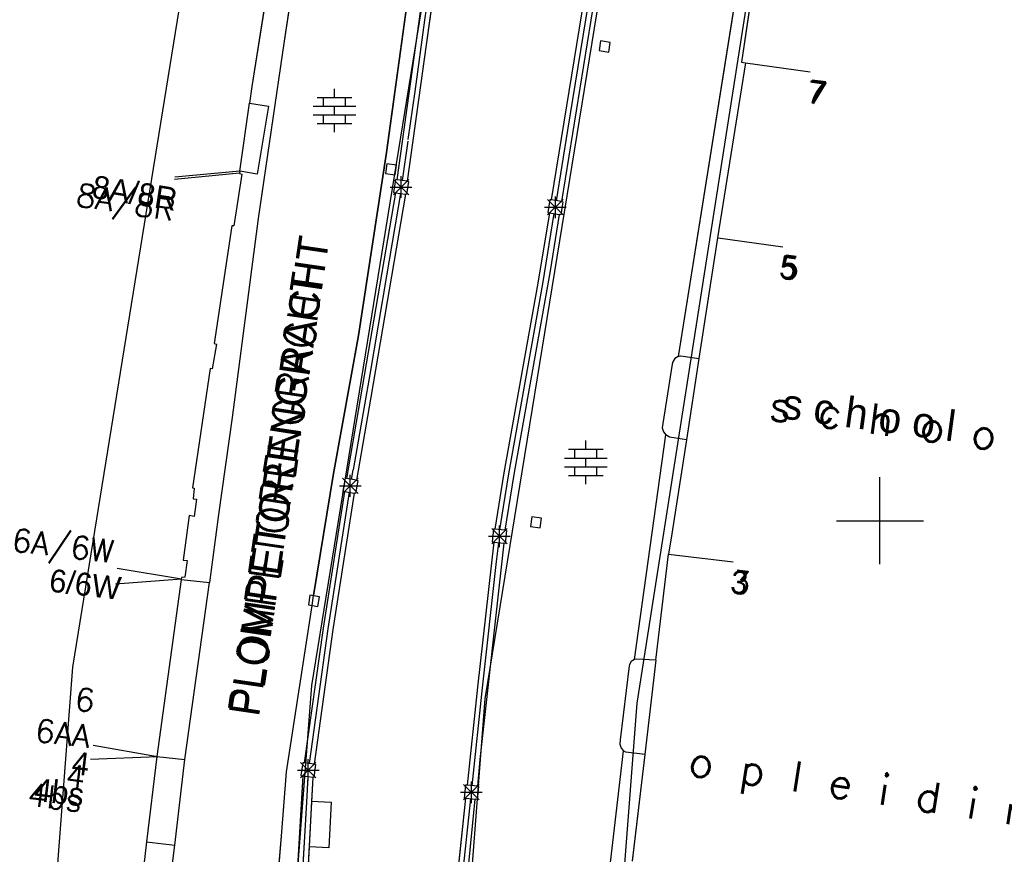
# Model space of a CAD drawing. Header units: millimetres. Extents: x 135944 to 142000, y 454200 to 456692.
# Tile 112 of 153: x 136910 to 136956, y 456385 to 456423. Entities that reach past the tile are written whole.
import ezdxf
from ezdxf.enums import TextEntityAlignment as Align

# ---------------------------------------------------------------- set-up
doc = ezdxf.new("R2010")
doc.units = ezdxf.units.MM
for name, color, linetype in [('TotaalGBKN2013_Bistad', 251, 'Continuous'), ('TotaalGBKN2013X$0$Contouren', 251, 'Continuous'), ('TotaalGBKN2013X$0$GBKN binnenstad 2009$0$OBJECTEN_', 251, 'Continuous'), ('TotaalGBKN2013X$0$GBKN binnenstad 2009$0$OBJECTEN__', 251, 'Continuous'), ('TotaalGBKN2013X$0$Xref', 251, 'Continuous')]:
    doc.layers.add(name, color=color, linetype=linetype)
doc.styles.add('TotaalGBKN2013X$0$GBKN binnenstad 2009$0$Standard', font='txt')
doc.styles.add('TotaalGBKN2013X$0$GBKN binnenstad 2009$0$TXT', font='txt.shx')

# ---------------------------------------------------------------- blocks, each defined once
blk = doc.blocks.new('TotaalGBKN2013X$0$GBKN binnenstad 2009$0$W')
at = {"layer": 'TotaalGBKN2013X$0$GBKN binnenstad 2009$0$OBJECTEN__', "linetype": 'Continuous', "lineweight": 0}
blk.add_lwpolyline([(-0.225, 0.225), (-0.225, -0.225), (0.225, -0.225), (0.225, 0.225), (-0.225, 0.225)], dxfattribs=at)
blk = doc.blocks.new('TotaalGBKN2013X$0$GBKN binnenstad 2009$0$DEC100')
at = {"layer": 'TotaalGBKN2013X$0$GBKN binnenstad 2009$0$OBJECTEN_', "linetype": 'Continuous', "lineweight": 0}
for p, q in [((0, -0.5), (0, 0.5)), ((-0.5, 0), (0.5, 0)), ((-0.354, -0.354), (0.354, 0.354)), ((0.354, -0.354), (-0.354, 0.354))]:
    blk.add_line(p, q, dxfattribs=at)
blk = doc.blocks.new('TotaalGBKN2013X$0$GBKN binnenstad 2009')
at = {"layer": 'TotaalGBKN2013_Bistad'}
for p, q in [((136926082, 456445373), (136922606, 456422062)), ((136926082, 456445373), (136922606, 456422062)), ((136929944, 456436052), (136927317, 456416935)), ((136929944, 456436052), (136927317, 456416935)), ((136927804, 456415685), (136930137, 456432540)), ((136927804, 456415685), (136930137, 456432540)), ((136927804, 456415685), (136930137, 456432540)), ((136930591, 456432480), (136929140, 456421903)), ((136930591, 456432480), (136929140, 456421903)), ((136929891, 456429062), (136929062, 456423026)), ((136929891, 456429062), (136929062, 456423026)), ((136929891, 456429062), (136929062, 456423026)), ((136944143, 456429028), (136940728, 456407561)), ((136944143, 456429028), (136940728, 456407561)), ((136944797, 456428992), (136943640, 456421092)), ((136944797, 456428992), (136943640, 456421092)), ((136934898, 456414759), (136936758, 456426186)), ((136934898, 456414759), (136936758, 456426186)), ((136934898, 456414759), (136936758, 456426186)), ((136937211, 456426107), (136935353, 456414684)), ((136937211, 456426107), (136935353, 456414684)), ((136937211, 456426107), (136935353, 456414684)), ((136921998, 456425538), (136921119, 456419975)), ((136921998, 456425538), (136921119, 456419975)), ((136936481, 456423046), (136936831, 456425197)), ((136936481, 456423046), (136936831, 456425197)), ((136935655, 456417977), (136936481, 456423046)), ((136935655, 456417977), (136936481, 456423046)), ((136935655, 456417977), (136936481, 456423046)), ((136929062, 456423026), (136928612, 456419744)), ((136929062, 456423026), (136928612, 456419744)), ((136922606, 456422062), (136921418, 456413901)), ((136922606, 456422062), (136921418, 456413901)), ((136929140, 456421903), (136928258, 456415616)), ((136929140, 456421903), (136928258, 456415616)), ((136937156, 456422081), (136937084, 456421637)), ((136937156, 456422081), (136937084, 456421637)), ((136937600, 456422009), (136937156, 456422081)), ((136937600, 456422009), (136937156, 456422081)), ((136937528, 456421565), (136937600, 456422009)), ((136937528, 456421565), (136937600, 456422009)), ((136937084, 456421637), (136937528, 456421565)), ((136937084, 456421637), (136937528, 456421565)), ((136943826, 456421066), (136942539, 456413017)), ((136943826, 456421066), (136942539, 456413017)), ((136943826, 456421066), (136942539, 456413017)), ((136943640, 456421092), (136943826, 456421066)), ((136943640, 456421092), (136943826, 456421066)), ((136943826, 456421066), (136946798, 456420651)), ((136943826, 456421066), (136946798, 456420651)), ((136943826, 456421066), (136946798, 456420651)), ((136921119, 456419975), (136921012, 456419211)), ((136921119, 456419975), (136921012, 456419211)), ((136924921, 456419479), (136924921, 456419879)), ((136924921, 456419479), (136924921, 456419879)), ((136924121, 456419479), (136925721, 456419479)), ((136924121, 456419479), (136925721, 456419479)), ((136924421, 456419079), (136924421, 456419479)), ((136924421, 456419079), (136924421, 456419479)), ((136925421, 456419079), (136925421, 456419479)), ((136925421, 456419079), (136925421, 456419479)), ((136928612, 456419744), (136928300, 456417543)), ((136928612, 456419744), (136928300, 456417543)), ((136920571, 456416084), (136921012, 456419211)), ((136920571, 456416084), (136921012, 456419211)), ((136920571, 456416084), (136921012, 456419211)), ((136921012, 456419211), (136921880, 456419080)), ((136921012, 456419211), (136921880, 456419080)), ((136921880, 456419080), (136921360, 456415940)), ((136921880, 456419080), (136921360, 456415940)), ((136923941, 456419079), (136925901, 456419079)), ((136923941, 456419079), (136925901, 456419079)), ((136924921, 456418679), (136924921, 456419079)), ((136924921, 456418679), (136924921, 456419079)), ((136923941, 456418679), (136925901, 456418679)), ((136923941, 456418679), (136925901, 456418679)), ((136924421, 456418279), (136924421, 456418679)), ((136924421, 456418279), (136924421, 456418679)), ((136925421, 456418279), (136925421, 456418679)), ((136925421, 456418279), (136925421, 456418679)), ((136924121, 456418279), (136925721, 456418279)), ((136924121, 456418279), (136925721, 456418279)), ((136924921, 456417879), (136924921, 456418279)), ((136924921, 456417879), (136924921, 456418279)), ((136935124, 456414722), (136935655, 456417977)), ((136935124, 456414722), (136935655, 456417977)), ((136935124, 456414722), (136935655, 456417977)), ((136928289, 456417468), (136928029, 456415651)), ((136928289, 456417468), (136928029, 456415651)), ((136928289, 456417468), (136928029, 456415651)), ((136927317, 456416935), (136926020, 456408521)), ((136927317, 456416935), (136926020, 456408521)), ((136927328, 456416421), (136927266, 456415975)), ((136927328, 456416421), (136927266, 456415975)), ((136927774, 456416359), (136927328, 456416421)), ((136927774, 456416359), (136927328, 456416421)), ((136927712, 456415913), (136927774, 456416359)), ((136927712, 456415913), (136927774, 456416359)), ((136920558, 456415986), (136917568, 456415705)), ((136920558, 456415986), (136917568, 456415705)), ((136920571, 456416084), (136917581, 456415803)), ((136920666, 456415950), (136920296, 456413566)), ((136920666, 456415950), (136920296, 456413566)), ((136920571, 456416084), (136920557, 456415982)), ((136920571, 456416084), (136920557, 456415982)), ((136920557, 456415982), (136920666, 456415950)), ((136920557, 456415982), (136920666, 456415950)), ((136921360, 456415940), (136920571, 456416084)), ((136921360, 456415940), (136920571, 456416084)), ((136927266, 456415975), (136927712, 456415913)), ((136927266, 456415975), (136927712, 456415913)), ((136927981, 456414853), (136927981, 456415853)), ((136927981, 456414853), (136927981, 456415853)), ((136927481, 456415353), (136928481, 456415353)), ((136927481, 456415353), (136928481, 456415353)), ((136927627, 456414999), (136928335, 456415707)), ((136928335, 456414999), (136927627, 456415707)), ((136927627, 456414999), (136928335, 456415707)), ((136928335, 456414999), (136927627, 456415707)), ((136927730, 456415696), (136927641, 456415103)), ((136927730, 456415696), (136927641, 456415103)), ((136927804, 456415685), (136927730, 456415696)), ((136927804, 456415685), (136927730, 456415696)), ((136928258, 456415616), (136927804, 456415685)), ((136928258, 456415616), (136927804, 456415685)), ((136928258, 456415616), (136927804, 456415685)), ((136928323, 456415606), (136928233, 456415012)), ((136928323, 456415606), (136928233, 456415012)), ((136928258, 456415616), (136928323, 456415606)), ((136928258, 456415616), (136928323, 456415606)), ((136927726, 456415090), (136925478, 456401941)), ((136927726, 456415090), (136925478, 456401941)), ((136927726, 456415090), (136925478, 456401941)), ((136928181, 456415020), (136926598, 456405682)), ((136928181, 456415020), (136926598, 456405682)), ((136927953, 456415055), (136927313, 456411266)), ((136927953, 456415055), (136927313, 456411266)), ((136927953, 456415055), (136927313, 456411266)), ((136927641, 456415103), (136927726, 456415090)), ((136927641, 456415103), (136927726, 456415090)), ((136927726, 456415090), (136928181, 456415020)), ((136927726, 456415090), (136928181, 456415020)), ((136927726, 456415090), (136928181, 456415020)), ((136928233, 456415012), (136928181, 456415020)), ((136928233, 456415012), (136928181, 456415020)), ((136935076, 456413924), (136935076, 456414924)), ((136935076, 456413924), (136935076, 456414924)), ((136934722, 456414070), (136935430, 456414778)), ((136935430, 456414070), (136934722, 456414778)), ((136934722, 456414070), (136935430, 456414778)), ((136935430, 456414070), (136934722, 456414778)), ((136934829, 456414770), (136934733, 456414178)), ((136934829, 456414770), (136934733, 456414178)), ((136934898, 456414759), (136934829, 456414770)), ((136934898, 456414759), (136934829, 456414770)), ((136935353, 456414684), (136934898, 456414759)), ((136935353, 456414684), (136934898, 456414759)), ((136935353, 456414684), (136934898, 456414759)), ((136935421, 456414673), (136935324, 456414080)), ((136935421, 456414673), (136935324, 456414080)), ((136935353, 456414684), (136935421, 456414673)), ((136935353, 456414684), (136935421, 456414673)), ((136934801, 456414167), (136934275, 456410933)), ((136934801, 456414167), (136934275, 456410933)), ((136934501, 456410895), (136935028, 456414129)), ((136934501, 456410895), (136935028, 456414129)), ((136934576, 456414424), (136935576, 456414424)), ((136934576, 456414424), (136935576, 456414424)), ((136934733, 456414178), (136934801, 456414167)), ((136934733, 456414178), (136934801, 456414167)), ((136934801, 456414167), (136935255, 456414091)), ((136934801, 456414167), (136935255, 456414091)), ((136934801, 456414167), (136935255, 456414091)), ((136935255, 456414091), (136934834, 456411504)), ((136935255, 456414091), (136934834, 456411504)), ((136935324, 456414080), (136935255, 456414091)), ((136935324, 456414080), (136935255, 456414091)), ((136920206, 456413572), (136919381, 456408158)), ((136920206, 456413572), (136919381, 456408158)), ((136920296, 456413566), (136920206, 456413572)), ((136920296, 456413566), (136920206, 456413572)), ((136921418, 456413901), (136920218, 456404755)), ((136921418, 456413901), (136920218, 456404755)), ((136942539, 456413017), (136941680, 456407461)), ((136942539, 456413017), (136941680, 456407461)), ((136942539, 456413017), (136941680, 456407461)), ((136942558, 456413014), (136945530, 456412599)), ((136942558, 456413014), (136945530, 456412599)), ((136942558, 456413014), (136945530, 456412599)), ((136927313, 456411266), (136926540, 456406725)), ((136927313, 456411266), (136926540, 456406725)), ((136927313, 456411266), (136926540, 456406725)), ((136934834, 456411504), (136933163, 456402123)), ((136934834, 456411504), (136933163, 456402123)), ((136934275, 456410933), (136932711, 456402202)), ((136934275, 456410933), (136932711, 456402202)), ((136932937, 456402164), (136934501, 456410895)), ((136932937, 456402164), (136934501, 456410895)), ((136919490, 456408127), (136919296, 456406988)), ((136919490, 456408127), (136919296, 456406988)), ((136919381, 456408158), (136919490, 456408127)), ((136919381, 456408158), (136919490, 456408127)), ((136926020, 456408521), (136924870, 456402175)), ((136926020, 456408521), (136924870, 456402175)), ((136940448, 456407208), (136940011, 456404479)), ((136940448, 456407208), (136940011, 456404479)), ((136940473, 456407316), (136940448, 456407208)), ((136940473, 456407316), (136940448, 456407208)), ((136940573, 456407467), (136940473, 456407316)), ((136940573, 456407467), (136940473, 456407316)), ((136940728, 456407561), (136940573, 456407467)), ((136940728, 456407561), (136940573, 456407467)), ((136940728, 456407561), (136940837, 456407582)), ((136940728, 456407561), (136940837, 456407582)), ((136940837, 456407582), (136940947, 456407573)), ((136940837, 456407582), (136940947, 456407573)), ((136940947, 456407573), (136941680, 456407461)), ((136940947, 456407573), (136941680, 456407461)), ((136941680, 456407461), (136941103, 456403727)), ((136941680, 456407461), (136941103, 456403727)), ((136941680, 456407461), (136941103, 456403727)), ((136919206, 456407004), (136918386, 456401520)), ((136919206, 456407004), (136918386, 456401520)), ((136919296, 456406988), (136919206, 456407004)), ((136919296, 456406988), (136919206, 456407004)), ((136926540, 456406725), (136926362, 456405678)), ((136926540, 456406725), (136926362, 456405678)), ((136926540, 456406725), (136926362, 456405678)), ((136926362, 456405678), (136925779, 456402335)), ((136926362, 456405678), (136925779, 456402335)), ((136926362, 456405678), (136925779, 456402335)), ((136926598, 456405682), (136925928, 456401861)), ((136926598, 456405682), (136925928, 456401861)), ((136920218, 456404755), (136919588, 456400286)), ((136920218, 456404755), (136919588, 456400286)), ((136940011, 456404479), (136939992, 456404277)), ((136940011, 456404479), (136939992, 456404277)), ((136939992, 456404277), (136940051, 456404084)), ((136939992, 456404277), (136940051, 456404084)), ((136940051, 456404084), (136940153, 456403952)), ((136940051, 456404084), (136940153, 456403952)), ((136936476, 456403286), (136936476, 456403686)), ((136936476, 456403286), (136936476, 456403686)), ((136938711, 456393612), (136940153, 456403952)), ((136938711, 456393612), (136940153, 456403952)), ((136938711, 456393612), (136940153, 456403952)), ((136940321, 456403847), (136940153, 456403952)), ((136940321, 456403847), (136940153, 456403952)), ((136941103, 456403727), (136940321, 456403847)), ((136941103, 456403727), (136940321, 456403847)), ((136941103, 456403727), (136940435, 456399405)), ((136941103, 456403727), (136940435, 456399405)), ((136935676, 456403286), (136937276, 456403286)), ((136935676, 456403286), (136937276, 456403286)), ((136935976, 456402886), (136935976, 456403286)), ((136935976, 456402886), (136935976, 456403286)), ((136936976, 456402886), (136936976, 456403286)), ((136936976, 456402886), (136936976, 456403286)), ((136935496, 456402886), (136937456, 456402886)), ((136935496, 456402886), (136937456, 456402886)), ((136936476, 456402486), (136936476, 456402886)), ((136936476, 456402486), (136936476, 456402886)), ((136925702, 456401902), (136925779, 456402335)), ((136925702, 456401902), (136925779, 456402335)), ((136925702, 456401902), (136925779, 456402335)), ((136932711, 456402202), (136932298, 456399613)), ((136932711, 456402202), (136932298, 456399613)), ((136935496, 456402486), (136937456, 456402486)), ((136935496, 456402486), (136937456, 456402486)), ((136935976, 456402086), (136935976, 456402486)), ((136935976, 456402086), (136935976, 456402486)), ((136936976, 456402086), (136936976, 456402486)), ((136936976, 456402086), (136936976, 456402486)), ((136924870, 456402175), (136923962, 456396560)), ((136924870, 456402175), (136923962, 456396560)), ((136925295, 456401251), (136926003, 456401959)), ((136926003, 456401251), (136925295, 456401959)), ((136925295, 456401251), (136926003, 456401959)), ((136926003, 456401251), (136925295, 456401959)), ((136925407, 456401954), (136925303, 456401364)), ((136925407, 456401954), (136925303, 456401364)), ((136925478, 456401941), (136925407, 456401954)), ((136925478, 456401941), (136925407, 456401954)), ((136925928, 456401861), (136925478, 456401941)), ((136925928, 456401861), (136925478, 456401941)), ((136925928, 456401861), (136925478, 456401941)), ((136925649, 456401105), (136925649, 456402105)), ((136925649, 456401105), (136925649, 456402105)), ((136925997, 456401849), (136925892, 456401258)), ((136925997, 456401849), (136925892, 456401258)), ((136925928, 456401861), (136925997, 456401849)), ((136925928, 456401861), (136925997, 456401849)), ((136932693, 456400633), (136932936, 456402159)), ((136932693, 456400633), (136932936, 456402159)), ((136932693, 456400633), (136932936, 456402159)), ((136933163, 456402123), (136932754, 456399563)), ((136933163, 456402123), (136932754, 456399563)), ((136935676, 456402086), (136937276, 456402086)), ((136935676, 456402086), (136937276, 456402086)), ((136936476, 456401686), (136936476, 456402086)), ((136936476, 456401686), (136936476, 456402086)), ((136950000, 456400000), (136950000, 456402000)), ((136950000, 456400000), (136950000, 456402000)), ((136950000, 456400000), (136950000, 456402000)), ((136918386, 456401520), (136918471, 456401504)), ((136918386, 456401520), (136918471, 456401504)), ((136918471, 456401504), (136918416, 456401005)), ((136918471, 456401504), (136918416, 456401005)), ((136925374, 456401351), (136924393, 456395063)), ((136925374, 456401351), (136924393, 456395063)), ((136925602, 456401310), (136924621, 456395029)), ((136925602, 456401310), (136924621, 456395029)), ((136925149, 456401605), (136926149, 456401605)), ((136925149, 456401605), (136926149, 456401605)), ((136925303, 456401364), (136925374, 456401351)), ((136925303, 456401364), (136925374, 456401351)), ((136925374, 456401351), (136925828, 456401270)), ((136925374, 456401351), (136925828, 456401270)), ((136925374, 456401351), (136925828, 456401270)), ((136918416, 456401005), (136918571, 456400999)), ((136918416, 456401005), (136918571, 456400999)), ((136918571, 456400999), (136918474, 456400189)), ((136918571, 456400999), (136918474, 456400189)), ((136925828, 456401270), (136924848, 456394996)), ((136925828, 456401270), (136924848, 456394996)), ((136925892, 456401258), (136925828, 456401270)), ((136925892, 456401258), (136925828, 456401270)), ((136932526, 456399588), (136932693, 456400633)), ((136932526, 456399588), (136932693, 456400633)), ((136932526, 456399588), (136932693, 456400633)), ((136918245, 456400241), (136917968, 456398189)), ((136918245, 456400241), (136917968, 456398189)), ((136918474, 456400189), (136918245, 456400241)), ((136918474, 456400189), (136918245, 456400241)), ((136919588, 456400286), (136919168, 456397155)), ((136919588, 456400286), (136919168, 456397155)), ((136933993, 456400178), (136933931, 456399732)), ((136933993, 456400178), (136933931, 456399732)), ((136934439, 456400116), (136933993, 456400178)), ((136934439, 456400116), (136933993, 456400178)), ((136934377, 456399670), (136934439, 456400116)), ((136934377, 456399670), (136934439, 456400116)), ((136948000, 456400000), (136950000, 456400000)), ((136948000, 456400000), (136950000, 456400000)), ((136948000, 456400000), (136950000, 456400000)), ((136950000, 456400000), (136952000, 456400000)), ((136950000, 456398000), (136950000, 456400000)), ((136950000, 456400000), (136952000, 456400000)), ((136950000, 456398000), (136950000, 456400000)), ((136950000, 456400000), (136952000, 456400000)), ((136950000, 456398000), (136950000, 456400000)), ((136932150, 456398933), (136932858, 456399641)), ((136932858, 456398933), (136932150, 456399641)), ((136932150, 456398933), (136932858, 456399641)), ((136932858, 456398933), (136932150, 456399641)), ((136932239, 456399619), (136932173, 456399023)), ((136932239, 456399619), (136932173, 456399023)), ((136932298, 456399613), (136932239, 456399619)), ((136932298, 456399613), (136932239, 456399619)), ((136932754, 456399563), (136932298, 456399613)), ((136932754, 456399563), (136932298, 456399613)), ((136932754, 456399563), (136932298, 456399613)), ((136932504, 456398787), (136932504, 456399787)), ((136932504, 456398787), (136932504, 456399787)), ((136932754, 456399563), (136932837, 456399554)), ((136932754, 456399563), (136932837, 456399554)), ((136932837, 456399554), (136932770, 456398957)), ((136932837, 456399554), (136932770, 456398957)), ((136933931, 456399732), (136934377, 456399670)), ((136933931, 456399732), (136934377, 456399670)), ((136932004, 456399287), (136933004, 456399287)), ((136932004, 456399287), (136933004, 456399287)), ((136940435, 456399405), (136940273, 456398463)), ((136940435, 456399405), (136940273, 456398463)), ((136932243, 456399015), (136931501, 456392344)), ((136932243, 456399015), (136931501, 456392344)), ((136932700, 456398965), (136931609, 456389017)), ((136932700, 456398965), (136931609, 456389017)), ((136932173, 456399023), (136932243, 456399015)), ((136932173, 456399023), (136932243, 456399015)), ((136932243, 456399015), (136932700, 456398965)), ((136932243, 456399015), (136932700, 456398965)), ((136932243, 456399015), (136932700, 456398965)), ((136932376, 456398132), (136932471, 456398990)), ((136932376, 456398132), (136932471, 456398990)), ((136932770, 456398957), (136932700, 456398965)), ((136932770, 456398957), (136932700, 456398965)), ((136917968, 456398189), (136918145, 456398167)), ((136917968, 456398189), (136918145, 456398167)), ((136918145, 456398167), (136918037, 456397404)), ((136918145, 456398167), (136918037, 456397404)), ((136931729, 456392319), (136932376, 456398132)), ((136931729, 456392319), (136932376, 456398132)), ((136939697, 456393583), (136940273, 456398463)), ((136939697, 456393583), (136940273, 456398463)), ((136939697, 456393583), (136940273, 456398463)), ((136940273, 456398463), (136943252, 456398109)), ((136940273, 456398463), (136943252, 456398109)), ((136940273, 456398463), (136943252, 456398109)), ((136917881, 456397317), (136914922, 456397808)), ((136917881, 456397317), (136914922, 456397808)), ((136917881, 456397317), (136914854, 456397087)), ((136917878, 456397300), (136916757, 456389156)), ((136917878, 456397300), (136916757, 456389156)), ((136917878, 456397300), (136916757, 456389156)), ((136917891, 456397393), (136917878, 456397300)), ((136917891, 456397393), (136917878, 456397300)), ((136917878, 456397300), (136919168, 456397155)), ((136917878, 456397300), (136919168, 456397155)), ((136917878, 456397300), (136919168, 456397155)), ((136918037, 456397404), (136917891, 456397393)), ((136918037, 456397404), (136917891, 456397393)), ((136918037, 456389017), (136919168, 456397155)), ((136918037, 456389017), (136919168, 456397155)), ((136918037, 456389017), (136919168, 456397155)), ((136923790, 456396574), (136923718, 456396130)), ((136923790, 456396574), (136923718, 456396130)), ((136924234, 456396502), (136923790, 456396574)), ((136924234, 456396502), (136923790, 456396574)), ((136923899, 456396098), (136923962, 456396560)), ((136924162, 456396058), (136924234, 456396502)), ((136924162, 456396058), (136924234, 456396502)), ((136922711, 456388452), (136923899, 456396098)), ((136922711, 456388452), (136923899, 456396098)), ((136923718, 456396130), (136924162, 456396058)), ((136923718, 456396130), (136924162, 456396058)), ((136924393, 456395063), (136923527, 456388857)), ((136924393, 456395063), (136923527, 456388857)), ((136924621, 456395029), (136923754, 456388826)), ((136924621, 456395029), (136923754, 456388826)), ((136924848, 456394996), (136923982, 456388795)), ((136924848, 456394996), (136923982, 456388795)), ((136938711, 456393612), (136938569, 456393528)), ((136938711, 456393612), (136938569, 456393528)), ((136938794, 456393627), (136938711, 456393612)), ((136938794, 456393627), (136938711, 456393612)), ((136939697, 456393583), (136938794, 456393627)), ((136939697, 456393583), (136938794, 456393627)), ((136938468, 456393329), (136938050, 456389913)), ((136938468, 456393329), (136938050, 456389913)), ((136938482, 456393388), (136938468, 456393329)), ((136938482, 456393388), (136938468, 456393329)), ((136938569, 456393528), (136938482, 456393388)), ((136938569, 456393528), (136938482, 456393388)), ((136939697, 456393583), (136939191, 456389240)), ((136939697, 456393583), (136939191, 456389240)), ((136939697, 456393583), (136939191, 456389240)), ((136931501, 456392344), (136931019, 456387831)), ((136931501, 456392344), (136931019, 456387831)), ((136931249, 456387807), (136931729, 456392319)), ((136931249, 456387807), (136931729, 456392319)), ((136916777, 456389140), (136913824, 456389665)), ((136916777, 456389140), (136913824, 456389665)), ((136938050, 456389913), (136938035, 456389722)), ((136938050, 456389913), (136938035, 456389722)), ((136938035, 456389722), (136938099, 456389541)), ((136938035, 456389722), (136938099, 456389541)), ((136938099, 456389541), (136938217, 456389410)), ((136938099, 456389541), (136938217, 456389410)), ((136916777, 456389140), (136913702, 456389015)), ((136916757, 456389156), (136916284, 456385229)), ((136916757, 456389156), (136916284, 456385229)), ((136916757, 456389156), (136916284, 456385229)), ((136916757, 456389156), (136918037, 456389017)), ((136916757, 456389156), (136918037, 456389017)), ((136916757, 456389156), (136918037, 456389017)), ((136936923, 456378406), (136938217, 456389410)), ((136936923, 456378406), (136938217, 456389410)), ((136936923, 456378406), (136938217, 456389410)), ((136938322, 456389351), (136938217, 456389410)), ((136938322, 456389351), (136938217, 456389410)), ((136939191, 456389240), (136938322, 456389351)), ((136939191, 456389240), (136938322, 456389351)), ((136939191, 456389240), (136938607, 456384341)), ((136939191, 456389240), (136938607, 456384341)), ((136939191, 456389240), (136938608, 456384351)), ((136917585, 456385075), (136918037, 456389017)), ((136917585, 456385075), (136918037, 456389017)), ((136917585, 456385075), (136918037, 456389017)), ((136923359, 456388173), (136924067, 456388881)), ((136924067, 456388173), (136923359, 456388881)), ((136923359, 456388173), (136924067, 456388881)), ((136924067, 456388173), (136923359, 456388881)), ((136923458, 456388867), (136923377, 456388273)), ((136923458, 456388867), (136923377, 456388273)), ((136923527, 456388857), (136923458, 456388867)), ((136923527, 456388857), (136923458, 456388867)), ((136923982, 456388795), (136923527, 456388857)), ((136923982, 456388795), (136923527, 456388857)), ((136923982, 456388795), (136923527, 456388857)), ((136923713, 456388027), (136923713, 456389027)), ((136923713, 456388027), (136923713, 456389027)), ((136924052, 456388785), (136923970, 456388190)), ((136924052, 456388785), (136923970, 456388190)), ((136923982, 456388795), (136924052, 456388785)), ((136923982, 456388795), (136924052, 456388785)), ((136931609, 456389017), (136931495, 456387782)), ((136931609, 456389017), (136931495, 456387782)), ((136922489, 456385483), (136922711, 456388452)), ((136922489, 456385483), (136922711, 456388452)), ((136923468, 456388260), (136923089, 456381739)), ((136923468, 456388260), (136923089, 456381739)), ((136923213, 456388527), (136924213, 456388527)), ((136923213, 456388527), (136924213, 456388527)), ((136923377, 456388273), (136923468, 456388260)), ((136923377, 456388273), (136923468, 456388260)), ((136923468, 456388260), (136923925, 456388196)), ((136923468, 456388260), (136923925, 456388196)), ((136923468, 456388260), (136923925, 456388196)), ((136923925, 456388196), (136923492, 456380147)), ((136923925, 456388196), (136923492, 456380147)), ((136923696, 456388228), (136923628, 456387055)), ((136923696, 456388228), (136923628, 456387055)), ((136923925, 456388196), (136923866, 456387098)), ((136923970, 456388190), (136923925, 456388196)), ((136923970, 456388190), (136923925, 456388196)), ((136930860, 456387154), (136931568, 456387862)), ((136931568, 456387154), (136930860, 456387862)), ((136930860, 456387154), (136931568, 456387862)), ((136931568, 456387154), (136930860, 456387862)), ((136930947, 456387838), (136930885, 456387242)), ((136930947, 456387838), (136930885, 456387242)), ((136931019, 456387831), (136930947, 456387838)), ((136931019, 456387831), (136930947, 456387838)), ((136931495, 456387782), (136931019, 456387831)), ((136931495, 456387782), (136931019, 456387831)), ((136931495, 456387782), (136931019, 456387831)), ((136931214, 456387008), (136931214, 456388008)), ((136931214, 456387008), (136931214, 456388008)), ((136931545, 456387777), (136931482, 456387180)), ((136931545, 456387777), (136931482, 456387180)), ((136931495, 456387782), (136931545, 456387777)), ((136931495, 456387782), (136931545, 456387777)), ((136930714, 456387508), (136931714, 456387508)), ((136930714, 456387508), (136931714, 456387508)), ((136923628, 456387055), (136923323, 456381790)), ((136923628, 456387055), (136923323, 456381790)), ((136923866, 456387098), (136923753, 456385001)), ((136930498, 456382851), (136930962, 456387234)), ((136930498, 456382851), (136930962, 456387234)), ((136930779, 456383334), (136931183, 456387211)), ((136930779, 456383334), (136931183, 456387211)), ((136930779, 456383334), (136931183, 456387211)), ((136930885, 456387242), (136930962, 456387234)), ((136930885, 456387242), (136930962, 456387234)), ((136930962, 456387234), (136931390, 456387190)), ((136930962, 456387234), (136931390, 456387190)), ((136930962, 456387234), (136931390, 456387190)), ((136931006, 456383288), (136931390, 456387190)), ((136931006, 456383288), (136931390, 456387190)), ((136931482, 456387180), (136931390, 456387190)), ((136931482, 456387180), (136931390, 456387190)), ((136922078, 456380870), (136922489, 456385483)), ((136922078, 456380870), (136922489, 456385483)), ((136916284, 456385229), (136916064, 456383399)), ((136916284, 456385229), (136916064, 456383399)), ((136916284, 456385229), (136916064, 456383399)), ((136916284, 456385229), (136917585, 456385075)), ((136916284, 456385229), (136917585, 456385075)), ((136916284, 456385229), (136917585, 456385075)), ((136917348, 456383273), (136917585, 456385075)), ((136917348, 456383273), (136917585, 456385075)), ((136917348, 456383273), (136917585, 456385075))]:
    blk.add_line(p, q, dxfattribs=at)
for points in [[(136925933, 456444376), (136922606, 456422062), (136921418, 456413901), (136920218, 456404755), (136919588, 456400286), (136919168, 456397155)], [(136923962, 456396560), (136924870, 456402175), (136926020, 456408521), (136927317, 456416935), (136929944, 456436052), (136930009, 456436498), (136930599, 456440465), (136931216, 456444376)], [(136946205, 456444376), (136944527, 456432680), (136943979, 456429053), (136944143, 456429028), (136940728, 456407561)], [(136946592, 456440994), (136945427, 456433241), (136945322, 456433272), (136944692, 456429003), (136944797, 456428992), (136943640, 456421092), (136943826, 456421066)], [(136930591, 456432480), (136929140, 456421903), (136928258, 456415616)], [(136936481, 456423046), (136936831, 456425197), (136936985, 456426146)], [(136922004, 456425573), (136921119, 456419975), (136921012, 456419211)], [(136929062, 456423026), (136928612, 456419744), (136928300, 456417543)], [(136921012, 456419211), (136921880, 456419080), (136921360, 456415940), (136920571, 456416084)], [(136920571, 456416084), (136920557, 456415982), (136920666, 456415950), (136920296, 456413566), (136920206, 456413572), (136919381, 456408158), (136919490, 456408127), (136919296, 456406988), (136919206, 456407004), (136918386, 456401520), (136918471, 456401504), (136918416, 456401005), (136918571, 456400999), (136918474, 456400189), (136918245, 456400241), (136917968, 456398189), (136918145, 456398167), (136918037, 456397404), (136917891, 456397393), (136917878, 456397300)], [(136927804, 456415685), (136927730, 456415696), (136927641, 456415103), (136927726, 456415090)], [(136928258, 456415616), (136928323, 456415606), (136928233, 456415012), (136928181, 456415020)], [(136928181, 456415020), (136926598, 456405682), (136925928, 456401861)], [(136934898, 456414759), (136934829, 456414770), (136934733, 456414178), (136934801, 456414167)], [(136935353, 456414684), (136935421, 456414673), (136935324, 456414080), (136935255, 456414091)], [(136934801, 456414167), (136934275, 456410933), (136932711, 456402202), (136932298, 456399613)], [(136935255, 456414091), (136934834, 456411504), (136933163, 456402123), (136932754, 456399563)], [(136932937, 456402164), (136934501, 456410895), (136935028, 456414129)], [(136940728, 456407561), (136940573, 456407467), (136940473, 456407316), (136940448, 456407208), (136940011, 456404479), (136939992, 456404277), (136940051, 456404084), (136940153, 456403952)], [(136940728, 456407561), (136940837, 456407582), (136940947, 456407573), (136941680, 456407461)], [(136941103, 456403727), (136940321, 456403847), (136940153, 456403952)], [(136941103, 456403727), (136940435, 456399405), (136940273, 456398463)], [(136925478, 456401941), (136925407, 456401954), (136925303, 456401364), (136925374, 456401351)], [(136925928, 456401861), (136925997, 456401849), (136925892, 456401258), (136925828, 456401270)], [(136925374, 456401351), (136924393, 456395063), (136923527, 456388857)], [(136925602, 456401310), (136924621, 456395029), (136923754, 456388826)], [(136925828, 456401270), (136924848, 456394996), (136923982, 456388795)], [(136932298, 456399613), (136932239, 456399619), (136932173, 456399023), (136932243, 456399015)], [(136932754, 456399563), (136932837, 456399554), (136932770, 456398957), (136932700, 456398965)], [(136932243, 456399015), (136931501, 456392344), (136931019, 456387831)], [(136931249, 456387807), (136931729, 456392319), (136932376, 456398132), (136932471, 456398990)], [(136932700, 456398965), (136931609, 456389017), (136931495, 456387782)], [(136920396, 456365499), (136920585, 456367587), (136921923, 456379044), (136922078, 456380870), (136922489, 456385483), (136922711, 456388452), (136923899, 456396098)], [(136938711, 456393612), (136938569, 456393528), (136938482, 456393388), (136938468, 456393329), (136938050, 456389913), (136938035, 456389722), (136938099, 456389541), (136938217, 456389410)], [(136939697, 456393583), (136938794, 456393627), (136938711, 456393612)], [(136939191, 456389240), (136938322, 456389351), (136938217, 456389410)], [(136923527, 456388857), (136923458, 456388867), (136923377, 456388273), (136923468, 456388260)], [(136923982, 456388795), (136924052, 456388785), (136923970, 456388190), (136923925, 456388196)], [(136923468, 456388260), (136923089, 456381739), (136922708, 456376415)], [(136923696, 456388228), (136923628, 456387055), (136923323, 456381790)], [(136931019, 456387831), (136930947, 456387838), (136930885, 456387242), (136930962, 456387234)], [(136931495, 456387782), (136931545, 456387777), (136931482, 456387180), (136931390, 456387190)], [(136923866, 456387098), (136924765, 456387050), (136924653, 456384953), (136923753, 456385001)], [(136929874, 456377234), (136930498, 456382851), (136930962, 456387234)], [(136930364, 456377176), (136931006, 456383288), (136931390, 456387190)], [(136923753, 456385001), (136923492, 456380147), (136923213, 456376378)]]:
    blk.add_lwpolyline(points, dxfattribs=at)
at = {"layer": 'TotaalGBKN2013_Bistad', "zscale": 1000}
for name, p, xscale, yscale, rotation in [('TotaalGBKN2013X$0$GBKN binnenstad 2009$0$W', (136937342, 456421823), 999.9982575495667, 999.9982575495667, 80.74813054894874), ('TotaalGBKN2013X$0$GBKN binnenstad 2009$0$W', (136927519, 456416166), 1000.000459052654, 1000.000459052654, 82.00731723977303), ('TotaalGBKN2013X$0$GBKN binnenstad 2009$0$DEC100', (136925649, 456401605), 1000.000000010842, 1000.000000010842, 359.9997331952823), ('TotaalGBKN2013X$0$GBKN binnenstad 2009$0$W', (136934185, 456399924), 1000.000244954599, 1000.000244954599, 82.08840346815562), ('TotaalGBKN2013X$0$GBKN binnenstad 2009$0$W', (136923976, 456396315), 999.9978936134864, 999.9978936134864, 260.8651571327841)]:
    blk.add_blockref(name, p, dxfattribs=dict(at, xscale=xscale, yscale=yscale, rotation=rotation))
at = {"layer": 'TotaalGBKN2013_Bistad', "xscale": 1000, "yscale": 1000, "zscale": 1000}
for p in [(136927981, 456415353), (136935076, 456414424), (136932504, 456399287), (136923713, 456388527), (136931214, 456387508)]:
    blk.add_blockref('TotaalGBKN2013X$0$GBKN binnenstad 2009$0$DEC100', p, dxfattribs=at)
at = {"layer": 'TotaalGBKN2013_Bistad'}
for s, rotation, style, p in [('7', 352.0418, 'TotaalGBKN2013X$0$GBKN binnenstad 2009$0$TXT', (136946672, 456419758.9)), ('7', 352.0418, 'TotaalGBKN2013X$0$GBKN binnenstad 2009$0$Standard', (136946672, 456419758.9)), ('7', 352.0418, 'TotaalGBKN2013X$0$GBKN binnenstad 2009$0$Standard', (136946672, 456419758.9)), ('5', 352.0418, 'TotaalGBKN2013X$0$GBKN binnenstad 2009$0$TXT', (136945401, 456411707.9)), ('5', 352.0418, 'TotaalGBKN2013X$0$GBKN binnenstad 2009$0$Standard', (136945401, 456411707.9)), ('5', 352.0418, 'TotaalGBKN2013X$0$GBKN binnenstad 2009$0$Standard', (136945401, 456411707.9)), ('3', 353.212, 'TotaalGBKN2013X$0$GBKN binnenstad 2009$0$TXT', (136943149.3, 456397214.3)), ('3', 353.212, 'TotaalGBKN2013X$0$GBKN binnenstad 2009$0$Standard', (136943149.3, 456397214.3)), ('3', 353.212, 'TotaalGBKN2013X$0$GBKN binnenstad 2009$0$Standard', (136943149.3, 456397214.3))]:
    blk.add_text(s, height=1054, rotation=rotation, dxfattribs=dict(at, style=style)).set_placement(p, align=Align.MIDDLE_LEFT)
for s, rotation, style, p in [('8A/8R', 351.0456, 'TotaalGBKN2013X$0$GBKN binnenstad 2009$0$Standard', (136917675.7, 456414775)), ('8A/8R', 351.0456, 'TotaalGBKN2013X$0$GBKN binnenstad 2009$0$Standard', (136917675.7, 456414775)), ('8A/8R', 351.0456, 'TotaalGBKN2013X$0$GBKN binnenstad 2009$0$TXT', (136917570.7, 456414308)), ('6A/6W', 353.1794, 'TotaalGBKN2013X$0$GBKN binnenstad 2009$0$TXT', (136914768.1, 456398573.9)), ('6/6W', 353.1794, 'TotaalGBKN2013X$0$GBKN binnenstad 2009$0$Standard', (136915091.4, 456396879.9)), ('6/6W', 353.1794, 'TotaalGBKN2013X$0$GBKN binnenstad 2009$0$Standard', (136915091.4, 456396879.9)), ('6', 353.1794, 'TotaalGBKN2013X$0$GBKN binnenstad 2009$0$TXT', (136913897, 456391706.5)), ('6AA', 353.1794, 'TotaalGBKN2013X$0$GBKN binnenstad 2009$0$TXT', (136913687.2, 456390071.4)), ('4', 353.1794, 'TotaalGBKN2013X$0$GBKN binnenstad 2009$0$Standard', (136913645.3, 456388782.9)), ('4', 353.1794, 'TotaalGBKN2013X$0$GBKN binnenstad 2009$0$Standard', (136913645.3, 456388782.9)), ('4', 353.1794, 'TotaalGBKN2013X$0$GBKN binnenstad 2009$0$TXT', (136913465.3, 456388171.9)), ('4bs', 353.1794, 'TotaalGBKN2013X$0$GBKN binnenstad 2009$0$TXT', (136913330.2, 456387124.8)), ('4bs', 353.1794, 'TotaalGBKN2013X$0$GBKN binnenstad 2009$0$Standard', (136913398.2, 456387374.8)), ('4bs', 353.1794, 'TotaalGBKN2013X$0$GBKN binnenstad 2009$0$Standard', (136913398.2, 456387374.8))]:
    blk.add_text(s, height=1054, rotation=rotation, dxfattribs=dict(at, style=style)).set_placement(p, align=Align.MIDDLE_RIGHT)
for height, style in [(1400, 'TotaalGBKN2013X$0$GBKN binnenstad 2009$0$Standard'), (1400, 'TotaalGBKN2013X$0$GBKN binnenstad 2009$0$Standard'), (1399.98, 'TotaalGBKN2013X$0$GBKN binnenstad 2009$0$TXT')]:
    blk.add_text('PLOMPETORENGRACHT', height=height, rotation=81.61356, dxfattribs=dict(at, style=style)).set_placement((136921441, 456390947))
for s, height, rotation, style, p in [('s c h o o l', 1400, 352.30428, 'TotaalGBKN2013X$0$GBKN binnenstad 2009$0$Standard', (136949503.7, 456404900)), ('s c h o o l', 1400, 352.30428, 'TotaalGBKN2013X$0$GBKN binnenstad 2009$0$Standard', (136949503.7, 456404900)), ('s c h o o l', 1399.998, 352.30428, 'TotaalGBKN2013X$0$GBKN binnenstad 2009$0$TXT', (136951009.7, 456404523.6)), ('o p l e i d i n g', 1399.998, 351.29435, 'TotaalGBKN2013X$0$GBKN binnenstad 2009$0$TXT', (136950206.9, 456387413.9))]:
    blk.add_text(s, height=height, rotation=rotation, dxfattribs=dict(at, style=style)).set_placement(p, align=Align.MIDDLE)

msp = doc.modelspace()

# ---------------------------------------------------------------- linework, layer by layer
at = {"layer": 'TotaalGBKN2013X$0$Contouren'}
for p, q in [((136912.894, 456393.269), (136922.935, 456455.392)), ((136933.785, 456453.583), (136923.861, 456392.425)), ((136941.676, 456452.268), (136931.838, 456391.812)), ((136948.28, 456452.01), (136938.823, 456391.609)), ((136910.446, 456361.447), (136912.894, 456393.269)), ((136923.861, 456392.425), (136921.756, 456365.062)), ((136931.838, 456391.812), (136929.759, 456364.788)), ((136938.823, 456391.609), (136936.763, 456364.841))]:
    msp.add_line(p, q, dxfattribs=at)

# ---------------------------------------------------------------- block references
at = {"layer": 'TotaalGBKN2013X$0$Xref', "xscale": 0.0009999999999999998, "yscale": 0.0009999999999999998, "zscale": 0.0009999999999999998}
msp.add_blockref('TotaalGBKN2013X$0$GBKN binnenstad 2009', (0, 0), dxfattribs=at)

doc.saveas('drawing.dxf')
